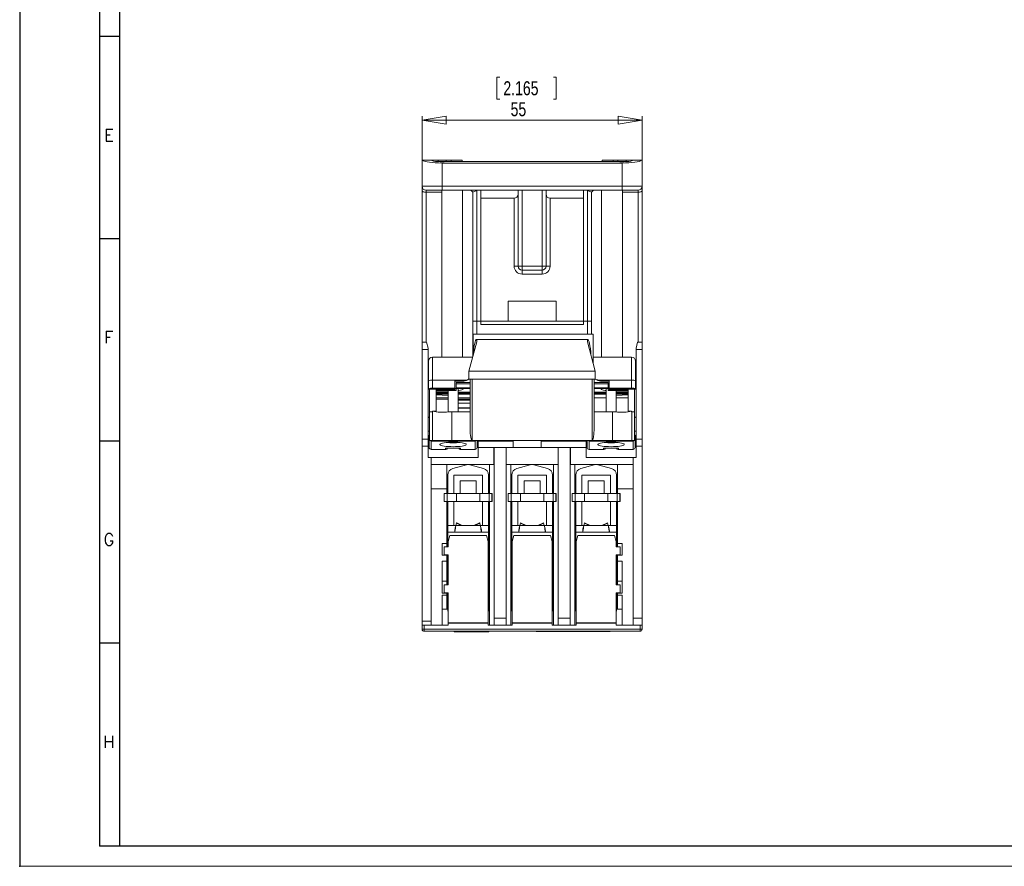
# Model space of a CAD drawing. Header units: millimetres. Extents: x 0 to 594, y 0 to 420.
# Tile 1 of 10: x 0 to 246, y 0 to 212. Entities that reach past the tile are written whole.
import ezdxf

# ---------------------------------------------------------------- set-up
doc = ezdxf.new("R2010")
doc.units = ezdxf.units.MM
doc.header["$PDSIZE"] = -1
doc.layers.add('FORMATO', color=7, linetype='Continuous')
doc.styles.add('SLDTEXTSTYLE0', font='ROMANS')
doc.styles.add('SLDTEXTSTYLE3', font='TXT', dxfattribs={"width": 0.75})
doc.dimstyles.new('SLDDIMSTYLE2', dxfattribs={"dimtxt": 3.5, "dimasz": 6, "dimexe": 0, "dimexo": 0.0625, "dimgap": 0.875, "dimtad": 1, "dimrnd": 1e-09, "dimzin": 12, "dimdsep": 46, "dimtxsty": 'SLDTEXTSTYLE3', "dimblk1": 'CLOSED', "dimblk2": 'CLOSED', "dimsah": 1, "dimcen": 0.09, "dimadec": 0, "dimazin": 3, "dimtfac": 1, "dimtofl": 0, "dimtmove": 0, "dimatfit": 3, "dimldrblk": 'CLOSED', "dimfxl": 0, "dimfrac": 2, "dimtolj": 1, "dimtzin": 12, "dimarcsym": 0})

# ---------------------------------------------------------------- blocks, each defined once
blk = doc.blocks.new('_CLOSED')
at = {"color": 0, "linetype": 'ByBlock', "lineweight": -2}
for p, q in [((-1, 0.166667), (0, 0)), ((-1, 0.166667), (-1, -0.166667)), ((0, 0), (-1, -0.166667)), ((0, 0), (-1, 0))]:
    blk.add_line(p, q, dxfattribs=at)
blk = doc.blocks.new('_D_2')
at = {"color": 7, "linetype": 'Continuous', "lineweight": 0}
for p, q in [((120.08, 197.44), (119.37, 197.44)), ((119.37, 197.44), (119.37, 191.88)), ((133.5, 197.44), (134.21, 197.44)), ((134.21, 197.44), (134.21, 191.88)), ((119.37, 191.88), (120.08, 191.88)), ((134.21, 191.88), (133.5, 191.88)), ((100.65, 132.1), (100.65, 187.65)), ((155.65, 132.1), (155.65, 187.65)), ((100.65, 186.65), (155.65, 186.65))]:
    blk.add_line(p, q, dxfattribs=at)
at = {"color": 7, "linetype": 'Continuous', "lineweight": 0, "xscale": 6, "yscale": 6, "rotation": 180.0000000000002}
blk.add_blockref('_CLOSED', (100.65, 186.65, 4.56), dxfattribs=at)
at = {"color": 7, "linetype": 'Continuous', "lineweight": 0, "xscale": 6, "yscale": 6}
blk.add_blockref('_CLOSED', (155.65, 186.65, 4.56), dxfattribs=at)
at = {"color": 7, "linetype": 'Continuous', "lineweight": 0, "char_height": 3.5, "attachment_point": 1, "style": 'SLDTEXTSTYLE3'}
for s, insert in [('2.165', (120.97, 196.4, 4.56)), ('55', (122.78, 191.16, 4.56))]:
    blk.add_mtext(s, dxfattribs=dict(at, insert=insert))

msp = doc.modelspace()

# ---------------------------------------------------------------- linework, layer by layer
at = {"color": 7, "linetype": 'Continuous', "lineweight": 15}
for p, q in [((100.655, 176.648), (100.756, 176.648)), ((100.655, 170.148), (100.655, 176.648)), ((102.768, 176.648), (100.756, 176.648)), ((102.768, 176.648), (104.624, 176.648)), ((104.025, 176.348), (105.655, 176.348)), ((104.624, 176.648), (104.624, 176.348)), ((106.686, 176.648), (104.624, 176.648)), ((107.905, 176.348), (105.655, 176.348)), ((150.655, 175.943), (105.655, 175.943)), ((105.655, 175.943), (105.655, 170.148)), ((106.686, 176.648), (106.686, 176.348)), ((106.686, 176.648), (107.905, 176.648)), ((106.686, 176.295), (118.555, 176.295)), ((107.905, 176.648), (110.655, 176.648)), ((107.905, 176.648), (107.905, 176.295)), ((110.655, 176.348), (110.655, 176.648)), ((118.555, 176.348), (110.655, 176.348)), ((118.555, 176.295), (118.555, 176.348)), ((118.555, 176.348), (120.555, 176.348)), ((120.555, 176.348), (120.555, 176.295)), ((120.555, 176.295), (135.755, 176.295)), ((129.605, 176.295), (129.605, 176.348)), ((135.755, 176.348), (129.605, 176.348)), ((135.755, 176.295), (135.755, 176.348)), ((135.755, 176.348), (137.755, 176.348)), ((137.755, 176.348), (137.755, 176.295)), ((145.655, 176.348), (137.755, 176.348)), ((137.755, 176.295), (149.624, 176.295)), ((145.655, 176.648), (145.655, 176.348)), ((145.655, 176.648), (148.405, 176.648)), ((148.405, 176.648), (148.405, 176.295)), ((148.405, 176.648), (149.624, 176.648)), ((150.655, 176.348), (148.405, 176.348)), ((149.624, 176.648), (149.624, 176.348)), ((151.686, 176.648), (149.624, 176.648)), ((150.655, 176.348), (152.284, 176.348)), ((150.655, 170.148), (150.655, 175.943)), ((151.686, 176.648), (151.686, 176.348)), ((151.686, 176.648), (153.541, 176.648)), ((155.554, 176.648), (153.541, 176.648)), ((155.554, 176.648), (155.655, 176.648)), ((155.655, 176.648), (155.655, 170.148)), ((100.655, 170.148), (105.655, 170.148)), ((100.655, 169.062), (100.655, 170.148)), ((105.655, 170.148), (150.655, 170.148)), ((105.655, 169.148), (105.655, 170.148)), ((150.655, 170.148), (155.655, 170.148)), ((150.655, 169.148), (150.655, 170.148)), ((155.655, 170.148), (155.655, 169.062)), ((100.655, 131.098), (100.655, 169.062)), ((105.655, 169.148), (101.655, 169.148)), ((101.655, 169.148), (101.655, 168.648)), ((105.555, 168.648), (101.655, 168.648)), ((105.555, 169.148), (105.555, 127.398)), ((150.655, 169.148), (105.655, 169.148)), ((110.755, 169.148), (110.755, 127.398)), ((113.305, 168.648), (112.805, 169.148)), ((113.305, 168.648), (114.305, 169.062)), ((113.305, 136.33), (113.305, 168.648)), ((114.219, 169.148), (114.305, 169.062)), ((114.305, 169.062), (114.305, 136.398)), ((115.305, 136.398), (115.305, 169.148)), ((124.655, 150.148), (124.655, 169.148)), ((125.655, 169.148), (125.655, 150.148)), ((130.655, 150.148), (130.655, 169.148)), ((131.655, 169.148), (131.655, 150.148)), ((141.005, 169.148), (141.005, 136.398)), ((142.005, 169.062), (142.091, 169.148)), ((142.005, 169.062), (143.005, 168.648)), ((142.005, 136.398), (142.005, 169.062)), ((143.505, 169.148), (143.005, 168.648)), ((143.005, 168.648), (143.005, 136.33)), ((145.555, 169.148), (145.555, 127.398)), ((154.655, 169.148), (150.655, 169.148)), ((150.755, 169.148), (150.755, 127.398)), ((154.655, 168.648), (150.755, 168.648)), ((154.655, 168.648), (154.655, 169.148)), ((155.655, 169.062), (155.655, 131.098)), ((123.655, 167.148), (115.305, 167.148)), ((123.655, 150.148), (123.655, 167.148)), ((141.005, 167.148), (132.655, 167.148)), ((132.655, 167.148), (132.655, 150.148)), ((124.655, 150.148), (123.655, 150.148)), ((125.655, 150.148), (124.655, 150.148)), ((125.655, 150.148), (130.655, 150.148)), ((125.655, 149.148), (125.655, 150.148)), ((130.655, 149.148), (125.655, 149.148)), ((125.655, 149.148), (125.655, 148.148)), ((130.655, 148.148), (125.655, 148.148)), ((131.655, 150.148), (130.655, 150.148)), ((130.655, 150.148), (130.655, 149.148)), ((130.655, 148.148), (130.655, 149.148)), ((132.655, 150.148), (131.655, 150.148)), ((122.155, 141.398), (122.155, 136.398)), ((134.155, 141.398), (122.155, 141.398)), ((134.155, 136.398), (134.155, 141.398)), ((113.305, 127.443), (113.305, 136.33)), ((114.305, 136.398), (114.305, 133.148)), ((115.305, 136.398), (114.305, 136.398)), ((115.305, 135.533), (115.305, 136.398)), ((115.305, 136.398), (141.005, 136.398)), ((141.005, 135.533), (115.305, 135.533)), ((141.005, 136.398), (141.005, 135.533)), ((142.005, 136.398), (141.005, 136.398)), ((142.005, 133.148), (142.005, 136.398)), ((143.005, 136.33), (143.005, 133.148)), ((113.434, 128.054), (113.434, 133.148)), ((143.441, 133.148), (113.434, 133.148)), ((143.441, 125.815), (143.441, 133.148)), ((100.655, 131.098), (101.755, 131.098)), ((100.655, 129.298), (100.655, 131.098)), ((101.755, 131.098), (102.155, 129.605)), ((112.355, 123.898), (114.305, 131.176)), ((114.305, 131.822), (114.305, 131.176)), ((142.005, 131.822), (114.305, 131.822)), ((142.005, 131.176), (142.005, 131.822)), ((142.005, 131.176), (143.955, 123.898)), ((154.155, 129.605), (154.555, 131.098)), ((154.555, 131.098), (155.655, 131.098)), ((155.655, 131.098), (155.655, 129.298)), ((102.155, 129.298), (100.655, 129.298)), ((100.655, 106.898), (100.655, 129.298)), ((102.155, 129.298), (102.155, 129.605)), ((102.155, 106.898), (102.155, 129.298)), ((154.155, 129.298), (154.155, 129.605)), ((155.655, 129.298), (154.155, 129.298)), ((154.155, 106.898), (154.155, 129.298)), ((155.655, 129.298), (155.655, 106.898)), ((102.255, 121.44), (102.255, 126.398)), ((103.255, 127.398), (103.255, 121.614)), ((103.255, 127.398), (113.293, 127.398)), ((153.055, 127.398), (143.441, 127.398)), ((153.055, 121.614), (153.055, 127.398)), ((154.055, 126.398), (154.055, 121.44)), ((143.955, 123.898), (112.355, 123.898)), ((112.355, 121.898), (112.355, 123.898)), ((143.955, 121.898), (143.955, 123.898)), ((102.155, 122.398), (102.255, 122.398)), ((102.255, 119.433), (102.255, 121.44)), ((103.255, 121.614), (103.255, 119.606)), ((103.255, 121.614), (111.622, 121.614)), ((108.855, 121.576), (108.855, 119.606)), ((111.221, 121.576), (108.855, 121.576)), ((108.855, 121.368), (110.966, 121.368)), ((109.155, 120.999), (112.655, 120.999)), ((109.155, 119.503), (109.155, 120.999)), ((109.155, 120.691), (112.655, 120.691)), ((110.966, 121.368), (111.221, 121.576)), ((111.221, 121.576), (111.622, 121.614)), ((112.882, 121.898), (112.355, 121.898)), ((112.655, 109.334), (112.655, 121.898)), ((112.882, 121.898), (113.155, 121.898)), ((113.155, 121.898), (113.155, 106.498)), ((143.155, 121.898), (113.155, 121.898)), ((143.155, 106.498), (143.155, 121.898)), ((143.155, 121.898), (143.428, 121.898)), ((143.955, 121.898), (143.428, 121.898)), ((143.655, 121.898), (143.655, 109.334)), ((147.155, 120.999), (143.655, 120.999)), ((143.655, 120.691), (147.155, 120.691)), ((144.687, 121.614), (145.089, 121.576)), ((144.687, 121.614), (153.055, 121.614)), ((147.455, 121.576), (145.089, 121.576)), ((145.089, 121.576), (145.344, 121.368)), ((145.344, 121.368), (147.455, 121.368)), ((147.155, 119.503), (147.155, 120.999)), ((147.455, 119.606), (147.455, 121.576)), ((153.055, 119.606), (153.055, 121.614)), ((154.055, 122.398), (154.155, 122.398)), ((154.055, 121.44), (154.055, 119.433)), ((102.255, 119.433), (102.255, 119.398)), ((102.255, 119.398), (108.855, 119.398)), ((102.505, 119.398), (102.505, 113.706)), ((103.255, 119.606), (108.855, 119.606)), ((104.155, 119.398), (104.155, 113.893)), ((104.155, 119.118), (109.155, 119.118)), ((104.155, 119.048), (109.155, 119.048)), ((104.155, 118.959), (107.155, 118.959)), ((107.155, 118.655), (104.155, 118.655)), ((107.155, 118.36), (104.155, 118.36)), ((107.155, 119.048), (107.155, 113.664)), ((108.855, 119.606), (108.855, 119.398)), ((108.855, 119.503), (109.155, 119.503)), ((112.655, 119.706), (109.155, 119.706)), ((109.155, 119.532), (112.655, 119.532)), ((109.155, 119.503), (109.155, 119.118)), ((109.155, 119.118), (109.155, 119.048)), ((109.655, 113.706), (109.655, 119.532)), ((112.655, 118.655), (109.655, 118.655)), ((112.655, 118.36), (109.655, 118.36)), ((147.155, 119.706), (143.655, 119.706)), ((147.155, 119.532), (143.655, 119.532)), ((143.655, 118.655), (146.655, 118.655)), ((143.655, 118.36), (146.655, 118.36)), ((146.655, 119.532), (146.655, 113.706)), ((147.455, 119.503), (147.155, 119.503)), ((147.155, 119.118), (147.155, 119.503)), ((152.155, 119.118), (147.155, 119.118)), ((147.155, 119.048), (147.155, 119.118)), ((152.155, 119.048), (147.155, 119.048)), ((147.455, 119.606), (153.055, 119.606)), ((147.455, 119.398), (147.455, 119.606)), ((147.455, 119.398), (154.055, 119.398)), ((149.155, 113.664), (149.155, 119.048)), ((152.155, 118.959), (149.155, 118.959)), ((149.155, 118.655), (152.155, 118.655)), ((149.155, 118.36), (152.155, 118.36)), ((152.155, 119.398), (152.155, 113.893)), ((153.805, 113.706), (153.805, 119.398)), ((154.055, 119.433), (154.055, 119.398)), ((107.155, 118.1), (104.155, 118.1)), ((107.155, 117.75), (104.155, 117.98)), ((107.155, 117.178), (104.155, 117.178)), ((107.155, 116.883), (104.155, 116.883)), ((104.155, 116.862), (107.155, 116.862)), ((112.655, 118.1), (109.655, 118.1)), ((112.655, 117.178), (109.655, 117.178)), ((112.655, 116.883), (109.655, 116.883)), ((112.655, 116.622), (109.655, 116.622)), ((112.655, 115.884), (109.655, 115.884)), ((143.655, 118.1), (146.655, 118.1)), ((143.655, 117.178), (146.655, 117.178)), ((149.155, 118.1), (152.155, 118.1)), ((152.155, 117.988), (149.155, 117.773)), ((149.155, 117.178), (152.155, 117.178)), ((103.247, 113.706), (102.505, 113.706)), ((102.505, 113.706), (102.505, 106.498)), ((103.247, 113.706), (103.247, 106.498)), ((103.291, 113.893), (104.155, 113.893)), ((104.155, 113.762), (104.155, 113.893)), ((104.155, 113.762), (104.155, 113.664)), ((108.062, 113.706), (108.062, 106.498)), ((112.655, 113.706), (108.062, 113.706)), ((109.655, 114.703), (112.655, 114.703)), ((112.655, 114.598), (109.655, 114.598)), ((148.247, 113.706), (143.655, 113.706)), ((148.247, 113.706), (148.247, 106.498)), ((153.019, 113.893), (152.155, 113.893)), ((152.155, 113.762), (152.155, 113.893)), ((152.155, 113.664), (152.155, 113.762)), ((153.805, 113.706), (153.062, 113.706)), ((153.062, 113.706), (153.062, 106.498)), ((153.805, 106.498), (153.805, 113.706)), ((100.655, 106.898), (102.155, 106.898)), ((100.655, 105.098), (100.655, 106.898)), ((102.155, 105.098), (102.155, 106.898)), ((102.405, 106.868), (102.405, 107.853)), ((102.405, 106.868), (102.405, 104.785)), ((103.247, 106.498), (102.505, 106.498)), ((113.905, 106.376), (102.905, 106.376)), ((102.905, 106.376), (102.905, 104.292)), ((108.062, 106.498), (103.247, 106.498)), ((113.155, 106.498), (108.062, 106.498)), ((113.155, 106.498), (143.155, 106.498)), ((113.905, 104.292), (113.905, 106.376)), ((114.405, 104.785), (114.405, 106.498)), ((114.655, 106.398), (114.655, 106.498)), ((114.655, 106.398), (123.405, 106.398)), ((114.655, 104.798), (114.655, 106.398)), ((123.405, 106.498), (123.405, 106.398)), ((123.405, 106.398), (123.405, 104.798)), ((130.405, 106.398), (130.405, 106.498)), ((130.405, 106.398), (130.405, 104.798)), ((130.405, 106.398), (141.655, 106.398)), ((139.655, 106.398), (139.655, 106.498)), ((141.655, 106.398), (141.655, 106.498)), ((141.655, 106.398), (141.655, 104.798)), ((141.905, 106.498), (141.905, 104.785)), ((153.405, 106.376), (142.405, 106.376)), ((142.405, 106.376), (142.405, 104.292)), ((148.247, 106.498), (143.155, 106.498)), ((153.062, 106.498), (148.247, 106.498)), ((153.805, 106.498), (153.062, 106.498)), ((153.405, 104.292), (153.405, 106.376)), ((153.905, 107.853), (153.905, 106.868)), ((153.905, 104.785), (153.905, 106.868)), ((154.155, 106.898), (155.655, 106.898)), ((154.155, 106.898), (154.155, 105.098)), ((155.655, 106.898), (155.655, 105.098)), ((102.155, 105.098), (100.655, 105.098)), ((100.655, 61.348), (100.655, 105.098)), ((102.155, 102.298), (102.155, 105.098)), ((102.155, 104.798), (102.405, 104.798)), ((102.905, 104.292), (106.528, 104.292)), ((102.905, 104.285), (106.615, 104.285)), ((110.282, 104.596), (106.528, 104.596)), ((106.528, 104.292), (106.528, 104.596)), ((110.195, 104.285), (113.905, 104.285)), ((110.282, 104.596), (110.282, 104.292)), ((110.282, 104.292), (113.905, 104.292)), ((114.405, 104.798), (114.655, 104.798)), ((114.655, 104.798), (123.405, 104.798)), ((114.655, 102.298), (114.655, 104.798)), ((118.555, 100.498), (118.555, 104.798)), ((118.655, 104.798), (118.655, 62.098)), ((121.655, 104.798), (121.655, 62.098)), ((123.405, 104.798), (130.405, 104.798)), ((130.405, 104.798), (141.655, 104.798)), ((134.655, 104.798), (134.655, 62.098)), ((137.655, 104.798), (137.655, 62.098)), ((137.755, 100.498), (137.755, 104.798)), ((141.655, 104.798), (141.655, 102.298)), ((141.655, 104.798), (141.905, 104.798)), ((142.405, 104.292), (146.028, 104.292)), ((142.405, 104.285), (146.115, 104.285)), ((149.782, 104.596), (146.028, 104.596)), ((146.028, 104.292), (146.028, 104.596)), ((149.695, 104.285), (153.405, 104.285)), ((149.782, 104.596), (149.782, 104.292)), ((149.782, 104.292), (153.405, 104.292)), ((153.905, 104.798), (154.155, 104.798)), ((155.655, 105.098), (154.155, 105.098)), ((154.155, 102.298), (154.155, 105.098)), ((155.655, 62.098), (155.655, 105.098)), ((102.905, 102.298), (102.155, 102.298)), ((102.905, 102.298), (102.905, 61.348)), ((102.905, 102.298), (114.655, 102.298)), ((141.655, 102.298), (153.405, 102.298)), ((153.405, 62.098), (153.405, 102.298)), ((154.155, 102.298), (153.405, 102.298)), ((102.905, 100.498), (106.805, 100.498)), ((106.805, 100.498), (106.805, 94.438)), ((117.505, 100.498), (106.805, 100.498)), ((111.715, 100.44), (108.315, 99.529)), ((115.995, 99.529), (112.595, 100.44)), ((117.505, 100.498), (117.505, 93.298)), ((118.555, 100.498), (117.505, 100.498)), ((122.805, 100.498), (121.655, 100.498)), ((122.805, 100.498), (122.805, 93.298)), ((122.805, 100.498), (133.505, 100.498)), ((127.715, 100.44), (124.315, 99.529)), ((131.995, 99.529), (128.595, 100.44)), ((134.655, 100.498), (133.505, 100.498)), ((133.505, 100.498), (133.505, 93.298)), ((138.805, 100.498), (137.755, 100.498)), ((138.805, 100.498), (138.805, 93.298)), ((138.805, 100.498), (149.505, 100.498)), ((143.715, 100.44), (140.315, 99.529)), ((147.995, 99.529), (144.595, 100.44)), ((153.405, 100.498), (149.505, 100.498)), ((149.505, 100.498), (149.505, 94.438)), ((107.055, 97.887), (107.055, 93.298)), ((108.555, 97.887), (108.555, 93.298)), ((115.755, 97.887), (108.555, 97.887)), ((108.619, 97.887), (108.619, 97.852)), ((110.193, 97.858), (108.655, 97.858)), ((114.155, 96.398), (110.155, 96.398)), ((110.155, 96.398), (110.155, 93.298)), ((110.243, 97.887), (110.193, 97.858)), ((110.193, 97.858), (110.292, 97.858)), ((110.292, 97.858), (110.342, 97.887)), ((113.967, 97.887), (114.017, 97.858)), ((114.017, 97.858), (114.117, 97.858)), ((114.067, 97.887), (114.117, 97.858)), ((114.117, 97.858), (115.655, 97.858)), ((114.155, 93.298), (114.155, 96.398)), ((115.69, 97.852), (115.69, 97.887)), ((115.755, 93.298), (115.755, 97.887)), ((117.255, 93.298), (117.255, 97.887)), ((123.055, 97.887), (123.055, 93.298)), ((124.555, 97.887), (124.555, 93.298)), ((131.755, 97.887), (124.555, 97.887)), ((124.619, 97.887), (124.619, 97.852)), ((126.193, 97.858), (124.655, 97.858)), ((126.155, 96.398), (126.155, 93.298)), ((130.155, 96.398), (126.155, 96.398)), ((126.243, 97.887), (126.193, 97.858)), ((126.193, 97.858), (126.292, 97.858)), ((126.292, 97.858), (126.342, 97.887)), ((129.967, 97.887), (130.017, 97.858)), ((130.017, 97.858), (130.117, 97.858)), ((130.067, 97.887), (130.117, 97.858)), ((130.117, 97.858), (131.655, 97.858)), ((130.155, 93.298), (130.155, 96.398)), ((131.69, 97.852), (131.69, 97.887)), ((131.755, 93.298), (131.755, 97.887)), ((133.255, 93.298), (133.255, 97.887)), ((139.055, 97.887), (139.055, 93.298)), ((140.555, 97.887), (140.555, 93.298)), ((147.755, 97.887), (140.555, 97.887)), ((140.619, 97.887), (140.619, 97.852)), ((142.193, 97.858), (140.655, 97.858)), ((142.155, 96.398), (142.155, 93.298)), ((146.155, 96.398), (142.155, 96.398)), ((142.243, 97.887), (142.193, 97.858)), ((142.193, 97.858), (142.292, 97.858)), ((142.292, 97.858), (142.342, 97.887)), ((145.967, 97.887), (146.017, 97.858)), ((146.017, 97.858), (146.117, 97.858)), ((146.067, 97.887), (146.117, 97.858)), ((146.117, 97.858), (147.655, 97.858)), ((146.155, 93.298), (146.155, 96.398)), ((147.69, 97.852), (147.69, 97.887)), ((147.755, 93.298), (147.755, 97.887)), ((149.255, 93.298), (149.255, 97.887)), ((102.905, 94.438), (106.805, 94.438)), ((106.805, 94.438), (106.805, 93.298)), ((153.405, 94.438), (149.505, 94.438)), ((149.505, 93.298), (149.505, 94.438)), ((106.155, 91.248), (106.155, 93.298)), ((106.155, 93.298), (106.805, 93.298)), ((106.805, 91.248), (106.155, 91.248)), ((106.205, 93.298), (106.205, 91.298)), ((106.205, 91.298), (106.905, 91.298)), ((106.905, 93.298), (106.805, 93.298)), ((106.805, 91.248), (106.805, 80.798)), ((106.905, 93.298), (106.905, 91.298)), ((109.25, 93.298), (106.905, 93.298)), ((109.25, 91.298), (106.905, 91.298)), ((107.055, 91.298), (107.055, 85.227)), ((108.555, 91.298), (108.555, 85.227)), ((109.25, 91.298), (109.25, 93.298)), ((109.25, 93.298), (115.06, 93.298)), ((115.06, 91.298), (109.25, 91.298)), ((115.06, 93.298), (115.06, 91.298)), ((117.405, 93.298), (115.06, 93.298)), ((117.405, 91.298), (115.06, 91.298)), ((115.755, 85.227), (115.755, 91.298)), ((117.255, 85.227), (117.255, 91.298)), ((117.405, 91.298), (117.405, 93.298)), ((117.505, 93.298), (117.405, 93.298)), ((117.405, 91.298), (118.105, 91.298)), ((117.505, 93.298), (118.155, 93.298)), ((117.505, 91.248), (117.505, 60.298)), ((118.155, 91.248), (117.505, 91.248)), ((118.105, 91.298), (118.105, 93.298)), ((118.155, 93.298), (118.155, 91.248)), ((122.155, 93.298), (122.805, 93.298)), ((122.155, 91.248), (122.155, 93.298)), ((122.805, 91.248), (122.155, 91.248)), ((122.205, 93.298), (122.205, 91.298)), ((122.205, 91.298), (122.905, 91.298)), ((122.905, 93.298), (122.805, 93.298)), ((122.805, 91.248), (122.805, 60.298)), ((122.905, 93.298), (122.905, 91.298)), ((125.25, 93.298), (122.905, 93.298)), ((125.25, 91.298), (122.905, 91.298)), ((123.055, 91.298), (123.055, 85.227)), ((124.555, 91.298), (124.555, 85.227)), ((125.25, 91.298), (125.25, 93.298)), ((125.25, 93.298), (131.06, 93.298)), ((131.06, 91.298), (125.25, 91.298)), ((131.06, 93.298), (131.06, 91.298)), ((133.405, 93.298), (131.06, 93.298)), ((133.405, 91.298), (131.06, 91.298)), ((131.755, 85.227), (131.755, 91.298)), ((133.255, 85.227), (133.255, 91.298)), ((133.405, 91.298), (133.405, 93.298)), ((133.505, 93.298), (133.405, 93.298)), ((133.405, 91.298), (134.105, 91.298)), ((133.505, 93.298), (134.155, 93.298)), ((133.505, 91.248), (133.505, 60.298)), ((134.155, 91.248), (133.505, 91.248)), ((134.105, 91.298), (134.105, 93.298)), ((134.155, 93.298), (134.155, 91.248)), ((138.155, 93.298), (138.805, 93.298)), ((138.155, 91.248), (138.155, 93.298)), ((138.805, 91.248), (138.155, 91.248)), ((138.205, 93.298), (138.205, 91.298)), ((138.205, 91.298), (138.905, 91.298)), ((138.905, 93.298), (138.805, 93.298)), ((138.805, 91.248), (138.805, 60.298)), ((138.905, 93.298), (138.905, 91.298)), ((141.25, 93.298), (138.905, 93.298)), ((141.25, 91.298), (138.905, 91.298)), ((139.055, 91.298), (139.055, 85.227)), ((140.555, 91.298), (140.555, 85.227)), ((141.25, 91.298), (141.25, 93.298)), ((141.25, 93.298), (147.06, 93.298)), ((147.06, 91.298), (141.25, 91.298)), ((147.06, 93.298), (147.06, 91.298)), ((149.405, 93.298), (147.06, 93.298)), ((149.405, 91.298), (147.06, 91.298)), ((147.755, 85.227), (147.755, 91.298)), ((149.255, 85.227), (149.255, 91.298)), ((149.405, 91.298), (149.405, 93.298)), ((149.505, 93.298), (149.405, 93.298)), ((149.405, 91.298), (150.105, 91.298)), ((149.505, 93.298), (150.155, 93.298)), ((149.505, 80.798), (149.505, 91.248)), ((150.155, 91.248), (149.505, 91.248)), ((150.105, 91.298), (150.105, 93.298)), ((150.155, 93.298), (150.155, 91.248)), ((107.055, 85.227), (108.905, 85.227)), ((107.055, 83.612), (107.055, 85.227)), ((108.905, 85.227), (108.905, 85.298)), ((115.405, 85.298), (108.905, 85.298)), ((108.941, 84.648), (109.077, 85.156)), ((109.115, 85.298), (109.26, 85.839)), ((109.26, 85.839), (109.291, 85.954)), ((109.26, 85.839), (110.421, 85.298)), ((110.698, 85.298), (109.291, 85.954)), ((115.018, 85.954), (113.611, 85.298)), ((115.049, 85.839), (113.888, 85.298)), ((115.049, 85.839), (115.018, 85.954)), ((115.049, 85.839), (115.194, 85.298)), ((115.232, 85.156), (115.368, 84.648)), ((115.755, 85.298), (115.405, 85.298)), ((115.755, 85.298), (115.405, 85.298)), ((115.405, 85.298), (115.405, 85.227)), ((115.405, 85.227), (117.255, 85.227)), ((117.255, 85.298), (117.255, 85.298)), ((117.255, 85.227), (117.255, 83.612)), ((123.055, 85.227), (124.905, 85.227)), ((123.055, 83.612), (123.055, 85.227)), ((124.905, 85.227), (124.905, 85.298)), ((131.405, 85.298), (124.905, 85.298)), ((124.941, 84.648), (125.077, 85.156)), ((125.115, 85.298), (125.26, 85.839)), ((125.26, 85.839), (125.291, 85.954)), ((125.26, 85.839), (126.421, 85.298)), ((126.698, 85.298), (125.291, 85.954)), ((131.018, 85.954), (129.611, 85.298)), ((131.049, 85.839), (129.888, 85.298)), ((131.049, 85.839), (131.018, 85.954)), ((131.049, 85.839), (131.194, 85.298)), ((131.232, 85.156), (131.368, 84.648)), ((131.755, 85.298), (131.405, 85.298)), ((131.755, 85.298), (131.405, 85.298)), ((131.405, 85.298), (131.405, 85.227)), ((131.405, 85.227), (133.255, 85.227)), ((133.255, 85.298), (133.255, 85.298)), ((133.255, 85.227), (133.255, 83.612)), ((139.055, 85.227), (140.905, 85.227)), ((139.055, 83.612), (139.055, 85.227)), ((140.905, 85.227), (140.905, 85.298)), ((147.405, 85.298), (140.905, 85.298)), ((140.941, 84.648), (141.077, 85.156)), ((141.115, 85.298), (141.26, 85.839)), ((141.26, 85.839), (141.291, 85.954)), ((141.26, 85.839), (142.421, 85.298)), ((142.698, 85.298), (141.291, 85.954)), ((147.018, 85.954), (145.611, 85.298)), ((147.049, 85.839), (145.888, 85.298)), ((147.049, 85.839), (147.018, 85.954)), ((147.049, 85.839), (147.194, 85.298)), ((147.232, 85.156), (147.368, 84.648)), ((147.755, 85.298), (147.405, 85.298)), ((147.755, 85.298), (147.405, 85.298)), ((147.405, 85.298), (147.405, 85.227)), ((147.405, 85.227), (149.255, 85.227)), ((149.255, 85.298), (149.255, 85.298)), ((149.255, 85.227), (149.255, 83.612)), ((108.805, 83.612), (107.055, 83.612)), ((107.055, 83.612), (107.055, 79.898)), ((107.557, 82.798), (107.155, 81.298)), ((107.155, 81.298), (107.155, 79.898)), ((116.753, 82.798), (107.557, 82.798)), ((108.838, 83.612), (108.805, 83.621)), ((115.471, 83.612), (108.838, 83.612)), ((115.505, 83.621), (115.471, 83.612)), ((117.255, 83.612), (115.505, 83.612)), ((117.155, 81.298), (116.753, 82.798)), ((117.155, 60.932), (117.155, 81.298)), ((117.255, 65.041), (117.255, 83.612)), ((124.805, 83.612), (123.055, 83.612)), ((123.055, 83.612), (123.055, 65.041)), ((123.557, 82.798), (123.155, 81.298)), ((123.155, 81.298), (123.155, 60.932)), ((132.753, 82.798), (123.557, 82.798)), ((124.838, 83.612), (124.805, 83.621)), ((131.471, 83.612), (124.838, 83.612)), ((131.505, 83.621), (131.471, 83.612)), ((133.255, 83.612), (131.505, 83.612)), ((133.155, 81.298), (132.753, 82.798)), ((133.155, 60.932), (133.155, 81.298)), ((133.255, 65.041), (133.255, 83.612)), ((140.805, 83.612), (139.055, 83.612)), ((139.055, 83.612), (139.055, 65.041)), ((139.557, 82.798), (139.155, 81.298)), ((139.155, 81.298), (139.155, 60.932)), ((148.753, 82.798), (139.557, 82.798)), ((140.838, 83.612), (140.805, 83.621)), ((147.471, 83.612), (140.838, 83.612)), ((147.505, 83.621), (147.471, 83.612)), ((149.255, 83.612), (147.505, 83.612)), ((149.155, 81.298), (148.753, 82.798)), ((149.155, 79.898), (149.155, 81.298)), ((149.255, 79.898), (149.255, 83.612)), ((105.655, 80.798), (106.805, 80.798)), ((105.655, 77.798), (105.655, 80.798)), ((106.155, 79.898), (106.155, 77.898)), ((107.155, 79.898), (106.155, 79.898)), ((106.805, 80.798), (106.805, 79.898)), ((150.155, 79.898), (149.155, 79.898)), ((150.655, 80.798), (149.505, 80.798)), ((149.505, 80.798), (149.505, 79.898)), ((150.155, 77.898), (150.155, 79.898)), ((150.655, 77.798), (150.655, 80.798)), ((105.655, 77.798), (106.805, 77.798)), ((106.155, 77.898), (107.155, 77.898)), ((106.805, 77.898), (106.805, 77.798)), ((106.805, 77.798), (106.805, 76.298)), ((107.055, 77.898), (107.055, 70.398)), ((107.155, 77.898), (107.155, 70.398)), ((149.155, 77.898), (150.155, 77.898)), ((149.155, 70.398), (149.155, 77.898)), ((149.255, 70.398), (149.255, 77.898)), ((149.505, 77.898), (149.505, 77.798)), ((149.505, 76.298), (149.505, 77.798)), ((150.655, 77.798), (149.505, 77.798)), ((105.655, 76.298), (106.805, 76.298)), ((105.655, 68.298), (105.655, 76.298)), ((106.805, 76.298), (106.805, 71.298)), ((150.655, 76.298), (149.505, 76.298)), ((149.505, 76.298), (149.505, 71.298)), ((150.655, 68.298), (150.655, 76.298)), ((105.655, 71.298), (106.805, 71.298)), ((106.155, 70.398), (106.155, 68.398)), ((107.155, 70.398), (106.155, 70.398)), ((106.805, 71.298), (106.805, 70.398)), ((150.155, 70.398), (149.155, 70.398)), ((150.655, 71.298), (149.505, 71.298)), ((149.505, 71.298), (149.505, 70.398)), ((150.155, 68.398), (150.155, 70.398)), ((105.655, 68.298), (106.805, 68.298)), ((105.655, 67.798), (106.805, 67.798)), ((105.655, 60.298), (105.655, 67.798)), ((106.155, 68.398), (107.155, 68.398)), ((106.805, 68.398), (106.805, 68.298)), ((106.805, 68.298), (106.805, 67.798)), ((106.805, 67.798), (106.805, 64.298)), ((107.055, 68.398), (107.055, 65.041)), ((107.155, 68.398), (107.155, 60.932)), ((149.155, 68.398), (150.155, 68.398)), ((149.155, 60.932), (149.155, 68.398)), ((149.255, 65.041), (149.255, 68.398)), ((149.505, 68.398), (149.505, 68.298)), ((149.505, 67.798), (149.505, 68.298)), ((150.655, 68.298), (149.505, 68.298)), ((150.655, 67.798), (149.505, 67.798)), ((149.505, 67.798), (149.505, 64.298)), ((150.655, 60.298), (150.655, 67.798)), ((105.655, 64.298), (106.805, 64.298)), ((107.055, 66.298), (106.805, 66.298)), ((106.805, 64.798), (107.055, 64.798)), ((106.805, 64.298), (107.055, 64.298)), ((107.055, 65.041), (107.155, 65.041)), ((107.055, 63.851), (107.055, 65.041)), ((117.155, 65.041), (117.255, 65.041)), ((117.505, 66.298), (117.255, 66.298)), ((117.255, 65.041), (117.255, 63.851)), ((117.255, 64.798), (117.505, 64.798)), ((117.255, 64.298), (117.505, 64.298)), ((123.055, 66.298), (122.805, 66.298)), ((122.805, 64.798), (123.055, 64.798)), ((122.805, 64.298), (123.055, 64.298)), ((123.055, 65.041), (123.155, 65.041)), ((123.055, 63.851), (123.055, 65.041)), ((133.155, 65.041), (133.255, 65.041)), ((133.505, 66.298), (133.255, 66.298)), ((133.255, 65.041), (133.255, 63.851)), ((133.255, 64.798), (133.505, 64.798)), ((133.255, 64.298), (133.505, 64.298)), ((139.055, 66.298), (138.805, 66.298)), ((138.805, 64.798), (139.055, 64.798)), ((138.805, 64.298), (139.055, 64.298)), ((139.055, 65.041), (139.155, 65.041)), ((139.055, 63.851), (139.055, 65.041)), ((149.155, 65.041), (149.255, 65.041)), ((149.505, 66.298), (149.255, 66.298)), ((149.255, 65.041), (149.255, 63.851)), ((149.255, 64.798), (149.505, 64.798)), ((149.255, 64.298), (149.505, 64.298)), ((150.655, 64.298), (149.505, 64.298)), ((118.655, 62.098), (121.655, 62.098)), ((118.655, 62.098), (118.655, 60.298)), ((121.655, 60.298), (121.655, 62.098)), ((134.655, 62.098), (137.655, 62.098)), ((134.655, 60.298), (134.655, 62.098)), ((137.655, 62.098), (137.655, 60.298)), ((153.405, 62.098), (155.655, 62.098)), ((153.405, 60.298), (153.405, 62.098)), ((155.655, 62.098), (155.655, 60.298)), ((102.905, 61.348), (100.655, 61.348)), ((100.655, 60.298), (100.655, 61.348)), ((100.655, 59.298), (100.655, 60.298)), ((102.905, 60.298), (100.655, 60.298)), ((100.655, 59.298), (101.155, 59.298)), ((101.155, 60.298), (101.155, 59.298)), ((101.155, 59.298), (155.155, 59.298)), ((101.155, 59.298), (101.155, 58.798)), ((102.905, 60.298), (102.905, 61.348)), ((102.905, 60.298), (107.155, 60.298)), ((117.155, 60.932), (107.155, 60.932)), ((107.155, 60.932), (107.155, 60.798)), ((107.155, 60.298), (107.155, 60.798)), ((117.155, 60.798), (107.155, 60.798)), ((117.155, 60.798), (117.155, 60.932)), ((117.155, 60.298), (117.155, 60.798)), ((117.155, 60.298), (118.655, 60.298)), ((121.655, 60.298), (118.655, 60.298)), ((121.655, 60.298), (123.155, 60.298)), ((133.155, 60.932), (123.155, 60.932)), ((123.155, 60.932), (123.155, 60.798)), ((133.155, 60.798), (123.155, 60.798)), ((123.155, 60.298), (123.155, 60.798)), ((133.155, 60.798), (133.155, 60.932)), ((133.155, 60.298), (133.155, 60.798)), ((133.155, 60.298), (134.655, 60.298)), ((137.655, 60.298), (134.655, 60.298)), ((137.655, 60.298), (139.155, 60.298)), ((149.155, 60.932), (139.155, 60.932)), ((139.155, 60.932), (139.155, 60.798)), ((149.155, 60.798), (139.155, 60.798)), ((139.155, 60.298), (139.155, 60.798)), ((149.155, 60.798), (149.155, 60.932)), ((149.155, 60.798), (149.155, 60.298)), ((149.155, 60.298), (153.405, 60.298)), ((155.655, 60.298), (153.405, 60.298)), ((155.155, 59.298), (155.155, 60.298)), ((155.155, 59.298), (155.655, 59.298)), ((155.155, 59.298), (155.155, 58.798)), ((155.655, 60.298), (155.655, 59.298)), ((155.155, 58.798), (101.155, 58.798)), ((108.655, 58.698), (108.655, 58.798)), ((117.322, 58.698), (108.655, 58.698)), ((117.322, 58.698), (117.322, 58.798)), ((129.155, 58.778), (129.155, 58.798)), ((147.655, 58.778), (129.155, 58.778)), ((147.655, 58.778), (147.655, 58.798))]:
    msp.add_line(p, q, dxfattribs=at)
at = {"color": 8, "linetype": 'Continuous', "lineweight": 15}
for p, q in [((105.655, 176.348), (105.655, 176.251)), ((150.655, 176.251), (150.655, 176.348)), ((101.655, 168.648), (101.655, 131.098)), ((154.655, 131.098), (154.655, 168.648)), ((102.505, 108.898), (102.155, 108.898)), ((154.155, 108.898), (153.805, 108.898)), ((102.905, 106.498), (102.905, 106.376)), ((113.905, 106.376), (113.905, 106.498)), ((142.405, 106.498), (142.405, 106.376)), ((153.405, 106.376), (153.405, 106.498)), ((102.905, 104.292), (102.905, 104.285)), ((113.905, 104.285), (113.905, 104.292)), ((142.405, 104.292), (142.405, 104.285)), ((153.405, 104.285), (153.405, 104.292))]:
    msp.add_line(p, q, dxfattribs=at)
at = {"color": 7, "linetype": 'Continuous', "lineweight": 15, "flags": 128}
for points in [[(110.774, 119.532), (110.782, 119.528), (110.891, 119.439), (110.891, 119.348), (110.782, 119.259), (110.57, 119.176), (110.263, 119.103), (109.874, 119.042), (109.655, 119.018)], [(146.655, 119.018), (146.435, 119.042), (146.047, 119.103), (145.74, 119.176), (145.527, 119.259), (145.418, 119.348), (145.418, 119.439), (145.527, 119.528), (145.536, 119.532)], [(102.505, 107.905), (102.489, 107.901), (102.443, 107.886), (102.414, 107.87), (102.405, 107.853)], [(108.405, 106.124), (109.011, 106.114), (109.597, 106.085), (110.142, 106.038), (110.628, 105.975), (111.038, 105.896), (111.359, 105.807), (111.579, 105.708), (111.691, 105.604), (111.691, 105.498), (111.579, 105.394), (111.359, 105.296), (111.038, 105.206), (110.628, 105.128), (110.142, 105.064), (109.597, 105.017), (109.011, 104.988), (108.405, 104.978), (107.798, 104.988), (107.213, 105.017), (106.668, 105.064), (106.182, 105.128), (105.771, 105.206), (105.451, 105.296), (105.231, 105.394), (105.119, 105.498), (105.119, 105.604), (105.231, 105.708), (105.451, 105.807), (105.771, 105.896), (106.182, 105.975), (106.668, 106.038), (107.213, 106.085), (107.798, 106.114), (108.405, 106.124)], [(147.905, 106.124), (148.511, 106.114), (149.097, 106.085), (149.642, 106.038), (150.128, 105.975), (150.538, 105.896), (150.859, 105.807), (151.079, 105.708), (151.191, 105.604), (151.191, 105.498), (151.079, 105.394), (150.859, 105.296), (150.538, 105.206), (150.128, 105.128), (149.642, 105.064), (149.097, 105.017), (148.511, 104.988), (147.905, 104.978), (147.298, 104.988), (146.713, 105.017), (146.168, 105.064), (145.682, 105.128), (145.271, 105.206), (144.951, 105.296), (144.731, 105.394), (144.619, 105.498), (144.619, 105.604), (144.731, 105.708), (144.951, 105.807), (145.271, 105.896), (145.682, 105.975), (146.168, 106.038), (146.713, 106.085), (147.298, 106.114), (147.905, 106.124)], [(153.905, 107.853), (153.895, 107.87), (153.867, 107.886), (153.821, 107.901), (153.805, 107.905)]]:
    msp.add_lwpolyline(points, dxfattribs=at)
at = {"color": 8, "linetype": 'Continuous', "lineweight": 15, "flags": 128}
for points in [[(102.505, 106.92), (102.489, 106.917), (102.443, 106.902), (102.414, 106.885), (102.405, 106.868)], [(153.905, 106.868), (153.895, 106.885), (153.867, 106.902), (153.821, 106.917), (153.805, 106.92)]]:
    msp.add_lwpolyline(points, dxfattribs=at)
at = {"color": 7, "linetype": 'Continuous', "lineweight": 15}
for centre, radius, start, end in [((101.655, 170.148), 1, 180, 270), ((154.655, 170.148), 1, 270, 0), ((123.655, 168.148), 1, 270, 0), ((132.655, 168.148), 1, 180, 270), ((125.655, 150.148), 2, 180, 270), ((125.655, 150.148), 1, 180, 270), ((130.655, 150.148), 1, 270, 0), ((130.655, 150.148), 2, 270, 0), ((103.255, 126.398), 1, 90, 180), ((153.055, 126.398), 1, 0, 90), ((103.012, 120.044), 1.589, 81.22054, 118.48161), ((153.297, 120.044), 1.589, 61.51839, 98.77946), ((103.012, 118.036), 1.589, 81.22054, 118.48161), ((153.297, 118.036), 1.589, 61.51839, 98.77946), ((104.85, 121.297), 7.567, 258.1059, 264.72606), ((151.459, 121.297), 7.567, 275.27394, 281.8941), ((108.405, 123.255), 17.294, 264.39895, 275.60105), ((147.905, 123.255), 17.294, 264.39895, 275.60105), ((102.905, 104.785), 0.5, 180, 270), ((102.901, 104.788), 0.496, 180.44191, 270.43519), ((113.905, 104.785), 0.5, 270, 0), ((113.909, 104.788), 0.496, 269.56481, 359.55809), ((142.405, 104.785), 0.5, 180, 270), ((142.401, 104.788), 0.496, 180.44191, 270.43519), ((153.405, 104.785), 0.5, 270, 0), ((153.409, 104.788), 0.496, 269.56481, 359.55809), ((108.755, 97.887), 1.7, 105, 180), ((112.155, 98.798), 1.7, 75, 105), ((115.555, 97.887), 1.7, 0, 75), ((124.755, 97.887), 1.7, 105, 180), ((128.155, 98.798), 1.7, 75, 105), ((131.555, 97.887), 1.7, 0, 75), ((140.755, 97.887), 1.7, 105, 180), ((144.155, 98.798), 1.7, 75, 105), ((147.555, 97.887), 1.7, 0, 75), ((108.655, 97.758), 0.1, 110.70481, 180), ((108.655, 97.758), 0.1, 90, 110.70481), ((115.655, 97.758), 0.1, 69.29519, 90), ((115.655, 97.758), 0.1, 0, 69.29519), ((124.655, 97.758), 0.1, 110.70481, 180), ((124.655, 97.758), 0.1, 90, 110.70481), ((131.655, 97.758), 0.1, 69.29519, 90), ((131.655, 97.758), 0.1, 0, 69.29519), ((140.655, 97.758), 0.1, 110.70481, 180), ((140.655, 97.758), 0.1, 90, 110.70481), ((147.655, 97.758), 0.1, 69.29519, 90), ((147.655, 97.758), 0.1, 0, 69.29519), ((112.805, 83.612), 4, 179.87153, 180), ((111.505, 83.612), 4, 0, 0.12847), ((128.805, 83.612), 4, 179.87153, 180), ((127.505, 83.612), 4, 0, 0.12847), ((144.805, 83.612), 4, 179.87153, 180), ((143.505, 83.612), 4, 0, 0.12847), ((101.155, 59.298), 0.5, 180, 270), ((155.155, 59.298), 0.5, 270, 0)]:
    msp.add_arc(centre, radius, start, end, dxfattribs=at)
at = {"color": 8, "linetype": 'Continuous', "lineweight": 15}
for centre, radius, start, end in [((101.911, 111.381), 1.016, 54.20375, 76.09207), ((154.399, 111.381), 1.016, 103.90793, 125.79625), ((102.893, 106.869), 0.488, 180.05768, 217.34172), ((102.904, 106.88), 0.504, 229.27558, 270.06495), ((113.905, 106.88), 0.504, 269.93505, 310.72442), ((142.404, 106.88), 0.504, 229.27558, 270.06495), ((153.405, 106.88), 0.504, 269.93505, 310.72442), ((153.417, 106.869), 0.488, 322.65828, 359.94232)]:
    msp.add_arc(centre, radius, start, end, dxfattribs=at)
at = {"color": 7, "linetype": 'Continuous', "lineweight": 15}
for centre, major_axis, ratio, start_param, end_param in [((105.655, 176.824), (5, 0), 0.176327, 3.3429506, 4.712389), ((105.655, 176.792), (3, 0), 0.176327, 3.4175335, 4.3616497), ((105.655, 176.648), (2.25, 0), 0.176327, 4.2365067, 5.1882712), ((150.655, 176.648), (2.25, 0), 0.176327, 4.2365067, 5.1882712), ((150.655, 176.824), (5, 0), 0.176327, 4.712389, 6.0818274), ((150.655, 176.792), (3, 0), 0.176327, 5.0631282, 6.0072445), ((101.655, 169.062), (1, 0), 0.4142136, 3.1415927, 4.712389), ((154.655, 169.062), (1, 0), 0.4142136, 4.712389, 6.2831853), ((114.305, 136.33), (1, 0), 0.0676884, 1.5707963, 3.1415927), ((142.005, 136.33), (1, 0), 0.0676884, 0, 1.5707963), ((114.305, 124.401), (0, 7.421), 0.1347595, 0, 1.0561702), ((142.005, 124.401), (0, -7.421), 0.1347595, 2.0584615, 3.1415927), ((105.655, 107.865), (0, 9.791), 0.3064162, 0.9075746, 0.9315911), ((105.655, 113.797), (3, 0), 0.0513366, 4.1887902, 5.6439801), ((150.655, 113.797), (3, 0), 0.0513366, 3.7807979, 5.2359878), ((150.655, 107.865), (0, 9.791), 0.3064162, 5.3515942, 5.3756107), ((101.905, 111.422), (0, 1.038), 0.9635246, 5.6396842, 6.0305051), ((154.405, 111.422), (0, 1.038), 0.9635246, 0.2526803, 0.6435011), ((113.155, 109.334), (0, 2.836), 0.176327, 1.5707963, 3.1415927), ((143.155, 109.334), (0, 2.836), 0.176327, 3.1415927, 4.712389), ((106.528, 104.785), (-0.383, 0.383), 0.8390996, 2.268928, 3.6319747), ((110.282, 104.785), (0.383, 0.383), 0.8390996, 2.6512106, 4.0142573), ((146.028, 104.785), (-0.383, 0.383), 0.8390996, 2.268928, 3.6319747), ((149.782, 104.785), (0.383, 0.383), 0.8390996, 2.6512106, 4.0142573)]:
    msp.add_ellipse(centre, major_axis=major_axis, ratio=ratio, start_param=start_param, end_param=end_param, dxfattribs=at)
for points, knots in [([(112.355, 121.898), (112.152, 121.751), (111.772, 121.474), (111.259, 121.373), (111.003, 121.368), (110.966, 121.368)], [0, 0, 0, 0, 0.49435416, 0.92762792, 1, 1, 1, 1]), ([(111.622, 121.614), (111.82, 121.666), (112.076, 121.733), (112.302, 121.867), (112.355, 121.898)], [0, 0, 0, 0, 0.7677321, 1, 1, 1, 1]), ([(143.955, 121.898), (144.126, 121.808), (144.36, 121.684), (144.618, 121.628), (144.687, 121.614)], [0, 0, 0, 0, 0.73166143, 1, 1, 1, 1]), ([(145.344, 121.368), (145.08, 121.393), (144.565, 121.443), (144.155, 121.749), (143.955, 121.898)], [0, 0, 0, 0, 0.5118243, 1, 1, 1, 1]), ([(108.805, 83.621), (108.812, 83.803), (108.828, 84.178), (108.903, 84.488), (108.941, 84.648)], [0, 0, 0, 0, 0.4858473, 1, 1, 1, 1]), ([(109.077, 85.156), (109.065, 85.09), (109.038, 84.935), (108.976, 84.537), (108.906, 84.068), (108.858, 83.748), (108.839, 83.618), (108.838, 83.612)], [0, 0, 0, 0, 0.2149706, 0.50463, 0.7988898, 0.9916704, 1, 1, 1, 1]), ([(115.471, 83.612), (115.471, 83.618), (115.451, 83.748), (115.404, 84.068), (115.334, 84.537), (115.272, 84.935), (115.244, 85.09), (115.232, 85.156)], [0, 0, 0, 0, 0.0083296, 0.2011102, 0.49537, 0.7850294, 1, 1, 1, 1]), ([(115.368, 84.648), (115.405, 84.498), (115.48, 84.189), (115.496, 83.814), (115.505, 83.621)], [0, 0, 0, 0, 0.4857521, 1, 1, 1, 1]), ([(124.805, 83.621), (124.812, 83.803), (124.828, 84.178), (124.903, 84.488), (124.941, 84.648)], [0, 0, 0, 0, 0.4858473, 1, 1, 1, 1]), ([(125.077, 85.156), (125.065, 85.09), (125.038, 84.935), (124.976, 84.537), (124.906, 84.068), (124.858, 83.748), (124.839, 83.618), (124.838, 83.612)], [0, 0, 0, 0, 0.2149706, 0.50463, 0.7988898, 0.9916704, 1, 1, 1, 1]), ([(131.471, 83.612), (131.471, 83.618), (131.451, 83.748), (131.404, 84.068), (131.334, 84.537), (131.272, 84.935), (131.244, 85.09), (131.232, 85.156)], [0, 0, 0, 0, 0.0083296, 0.2011102, 0.49537, 0.7850294, 1, 1, 1, 1]), ([(131.368, 84.648), (131.405, 84.498), (131.48, 84.189), (131.496, 83.814), (131.505, 83.621)], [0, 0, 0, 0, 0.4857521, 1, 1, 1, 1]), ([(140.805, 83.621), (140.812, 83.803), (140.828, 84.178), (140.903, 84.488), (140.941, 84.648)], [0, 0, 0, 0, 0.4858473, 1, 1, 1, 1]), ([(141.077, 85.156), (141.065, 85.09), (141.038, 84.935), (140.976, 84.537), (140.906, 84.068), (140.858, 83.748), (140.839, 83.618), (140.838, 83.612)], [0, 0, 0, 0, 0.2149706, 0.50463, 0.7988898, 0.9916704, 1, 1, 1, 1]), ([(147.471, 83.612), (147.471, 83.618), (147.451, 83.748), (147.404, 84.068), (147.334, 84.537), (147.272, 84.935), (147.244, 85.09), (147.232, 85.156)], [0, 0, 0, 0, 0.0083296, 0.2011102, 0.49537, 0.7850294, 1, 1, 1, 1]), ([(147.368, 84.648), (147.405, 84.498), (147.48, 84.189), (147.496, 83.814), (147.505, 83.621)], [0, 0, 0, 0, 0.4857521, 1, 1, 1, 1])]:
    msp.add_open_spline(points, degree=3, knots=knots, dxfattribs=at)
at = {"layer": 'FORMATO'}
for p, q in [((0, 420), (0, 0)), ((20, 410), (20, 5)), ((25, 410), (25, 5)), ((25, 207.6), (20, 207.6)), ((25, 157), (20, 157)), ((25, 106.4), (20, 106.4)), ((25, 55.8), (20, 55.8)), ((25, 5), (20, 5)), ((589, 5), (25, 5))]:
    msp.add_line(p, q, dxfattribs=at)
at = {"layer": 'FORMATO', "lineweight": 0}
msp.add_line((0, 0), (594, 0), dxfattribs=at)
at = {"layer": 'FORMATO', "color": 7}
msp.add_point((0, 0), dxfattribs=at)

# ---------------------------------------------------------------- texts
at = {"layer": 'FORMATO', "char_height": 3, "attachment_point": 2, "style": 'SLDTEXTSTYLE0'}
for s, insert in [('E', (22.306, 184.446)), ('F', (22.282, 133.846)), ('G', (22.301, 83.246)), ('H', (22.276, 32.646))]:
    msp.add_mtext(s, dxfattribs=dict(at, insert=insert))

# ---------------------------------------------------------------- dimensions: what is measured, and where the dimension line sits
at = {"color": 7, "linetype": 'Continuous', "lineweight": 0}
dim = msp.add_linear_dim(base=(155.655, 186.648), p1=(100.655, 131.098), p2=(155.655, 131.098), dimstyle='SLDDIMSTYLE2', dxfattribs=at)
dim.commit()
dim.dimension.update_dxf_attribs({"geometry": '_D_2', "text_midpoint": (126.792, 186.648), "dimtype": 160})

doc.saveas('drawing.dxf')
